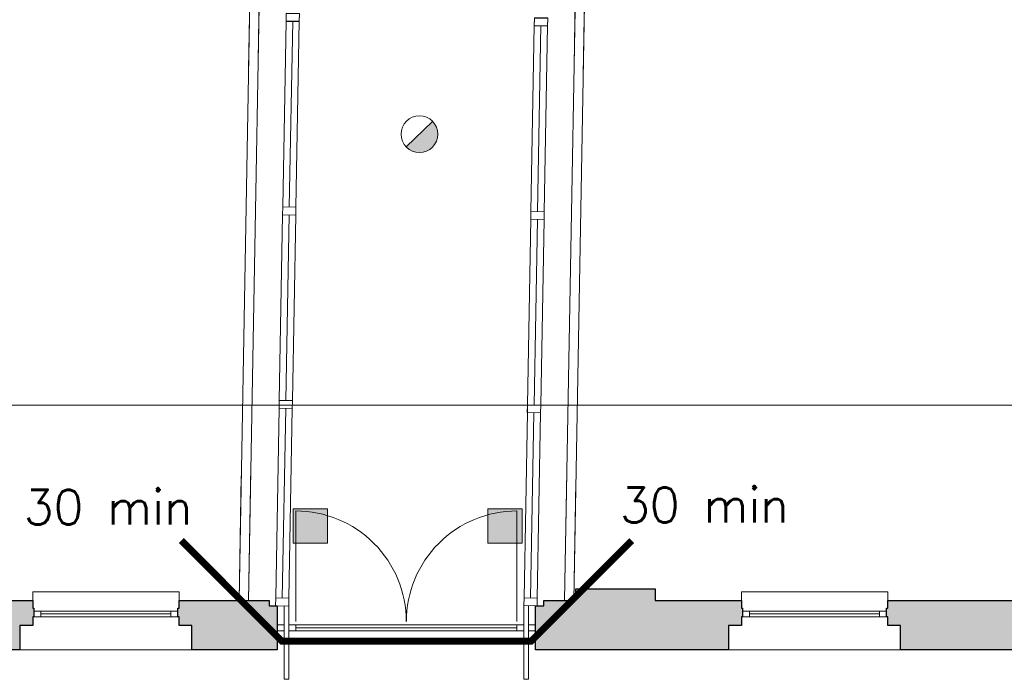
# Model space of a CAD drawing. Header units: millimetres. Extents: x -13022 to 1371524, y -38729 to 632593.
# Tile 51 of 256: x 660022 to 668500, y -2050 to 3634. Entities that reach past the tile are written whole.
import ezdxf

# ---------------------------------------------------------------- set-up
doc = ezdxf.new("R2010")
doc.units = ezdxf.units.MM
doc.header["$LTSCALE"] = 35
doc.linetypes.add('AI9-LType1', pattern=[1.69333, 0.846665, -0.846665])
doc.linetypes.add('DASHED', pattern=[200, 100, -100])
for name, color, linetype, lineweight in [('Al65----_beveiliging-inst', 92, 'Continuous', 9), ('B95 tekst', 7, 'Continuous', 25), ('brandveiligheid voorzieningen', 10, 'Continuous', 9)]:
    doc.layers.add(name, color=color, linetype=linetype, lineweight=lineweight)
for name, color, linetype in [('LAYER102', 1, 'Continuous'), ('LAYER111', 7, 'Continuous'), ('LAYER22', 7, 'Continuous'), ('LAYER28', 7, 'Continuous'), ('LAYER30', 7, 'Continuous'), ('LAYER31', 7, 'Continuous')]:
    doc.layers.add(name, color=color, linetype=linetype)
doc.styles.add('Algemeen', font='simplex.shx', dxfattribs={"height": 2.5})
doc.styles.get("Standard").update_dxf_attribs({"font": 'simplex.shx'})
doc.dimstyles.new('~R----C~', dxfattribs={"dimtxt": 162, "dimasz": 180, "dimexe": 0.18, "dimexo": 0.0625, "dimgap": 16.2, "dimtad": 1, "dimdec": 0, "dimzin": 0, "dimdsep": 46, "dimtxsty": 'Standard', "dimcen": 0.09, "dimse1": 1, "dimse2": 1, "dimclrd": 7, "dimadec": 0, "dimazin": 0, "dimtfac": 1, "dimtdec": 4, "dimtmove": 0, "dimatfit": 3, "dimfxl": 1, "dimtolj": 1, "dimtzin": 0, "dimlwd": 13, "dimarcsym": 0})

# ---------------------------------------------------------------- blocks, each defined once
blk = doc.blocks.new('Brandmelder')
at = {"layer": 'brandveiligheid voorzieningen'}
blk.add_hatch(color=256, dxfattribs=at).paths.add_polyline_path([(76.62, -89.8, 0.198912), (75.85, -87.94), (72.13, -91.66, 0.668179)])
blk.add_line((72.13, -91.66), (75.85, -87.94), dxfattribs=at)
blk.add_circle((73.99, -89.8), 2.63, dxfattribs=at)
blk = doc.blocks.new('*D188')
at = {"layer": 'Defpoints', "color": 0, "linetype": 'Continuous', "transparency": 16777216}
for p in [(716275.7, 316.2), (658769.7, -1264.1), (716275.7, -1264.1)]:
    blk.add_point(p, dxfattribs=at)
at = {"layer": 'LAYER102', "color": 7, "linetype": 'Continuous', "lineweight": 13, "transparency": 16777216}
blk.add_line((658949.7, 316.2), (716095.7, 316.2), dxfattribs=at)
at = {"layer": 'LAYER102', "color": 7, "linetype": 'Continuous', "transparency": 16777216}
for points in [[(658949.7, 346.2), (658949.7, 286.2), (658769.7, 316.2)], [(716095.7, 346.2), (716095.7, 286.2), (716275.7, 316.2)]]:
    blk.add_solid(points, dxfattribs=at)
at = {"layer": 'LAYER102', "color": 0, "linetype": 'Continuous', "lineweight": 0, "transparency": 16777216, "insert": (687522.7, 413.4), "char_height": 162, "attachment_point": 5}
blk.add_mtext('\\A1;57506', dxfattribs=at)
blk = doc.blocks.new('Kleefmagneet')
at = {"layer": 'Al65----_beveiliging-inst', "linetype": 'Continuous'}
blk.add_hatch(color=92, dxfattribs=at).paths.add_polyline_path([(76.19, -67.42), (71.25, -67.42), (71.25, -72.36), (76.19, -72.36)])
at = {"layer": 'Al65----_beveiliging-inst', "color": 92, "linetype": 'Continuous'}
blk.add_lwpolyline([(71.25, -72.36), (76.19, -72.36), (76.19, -67.42), (71.25, -67.42)], close=True, dxfattribs=at)

msp = doc.modelspace()

# ---------------------------------------------------------------- hatches: boundary and pattern name
at = {"layer": 'LAYER111', "linetype": 'Continuous', "lineweight": 5}
for points in [[(658879.72, -3556.163), (658879.72, -1944.147), (658769.72, -1944.147), (658769.72, -1264.147), (659449.72, -1264.147), (659449.72, -1364.147), (660134.22, -1364.147), (660134.22, -1429.163), (660144.22, -1429.163), (660144.22, -1504.147), (660134.22, -1504.147), (660134.22, -1579.147), (660024.22, -1579.147), (660024.22, -1789.147), (659304.72, -1789.163), (659304.72, -3446.163), (659094.72, -3446.163), (659094.72, -3556.163), (659019.72, -3556.163), (659019.72, -3566.147), (658934.72, -3566.163), (658934.72, -3556.163)], [(664463.22, -1789.147), (664463.22, -1410.397), (664534.033, -1410.397), (664534.033, -1364.163), (664811.72, -1364.163), (664811.72, -1264.147), (665494.72, -1264.147), (665494.72, -1364.147), (666236.22, -1364.147), (666236.22, -1429.163), (666246.22, -1429.163), (666246.22, -1504.147), (666236.22, -1504.147), (666236.22, -1579.147), (666126.22, -1579.147), (666126.22, -1789.147)], [(661394.22, -1364.163), (662169.72, -1364.163), (662169.72, -1409.694), (662238.908, -1409.679), (662238.908, -1789.147), (661504.22, -1789.147), (661504.22, -1579.147), (661394.22, -1579.147), (661394.22, -1504.147), (661384.22, -1504.147), (661384.22, -1429.147), (661394.22, -1429.147)], [(667606.22, -1789.147), (667606.22, -1579.147), (667496.22, -1579.147), (667496.22, -1504.147), (667486.22, -1504.147), (667486.22, -1429.147), (667496.22, -1429.163), (667496.22, -1364.163), (668969.22, -1364.163), (668969.22, -1429.163), (668979.22, -1429.147), (668979.22, -1504.147), (668969.22, -1504.147), (668969.22, -1579.147), (668859.22, -1579.147), (668859.22, -1789.147)]]:
    msp.add_hatch(color=254, dxfattribs=at).paths.add_polyline_path(points, flags=0)

# ---------------------------------------------------------------- linework, layer by layer
at = {"layer": 'Al65----_beveiliging-inst', "color": 10, "linetype": 'AI9-LType1', "lineweight": 0, "ltscale": 0.1, "const_width": 60, "flags": 128}
msp.add_lwpolyline([(661414.002, -848.111), (662280.126, -1714.235), (664425.612, -1714.235), (665291.735, -848.111)], dxfattribs=at)
at = {"layer": 'LAYER22', "color": 7, "linetype": 'Continuous', "lineweight": 18}
for points in [[(660134.22, -1364.147), (660134.22, -1289.147), (661394.22, -1289.147), (661394.22, -1364.163)], [(666236.22, -1364.147), (666236.22, -1289.147), (667496.22, -1289.147), (667496.22, -1364.163)], [(661504.22, -1789.147), (660024.22, -1789.147)], [(667606.22, -1789.147), (666126.22, -1789.147)]]:
    msp.add_lwpolyline(points, dxfattribs=at)
at = {"layer": 'LAYER22', "color": 7, "linetype": 'DASHED', "lineweight": 18}
for points in [[(660134.22, -1364.147), (660134.22, -1289.147), (661394.22, -1289.147), (661394.22, -1364.163)], [(666236.22, -1364.147), (666236.22, -1289.147), (667496.22, -1289.147), (667496.22, -1364.163)], [(661504.22, -1789.147), (660024.22, -1789.147)], [(667606.22, -1789.147), (666126.22, -1789.147)]]:
    msp.add_lwpolyline(points, dxfattribs=at)
for points in [[(662338.845, -1410.944), (662224.845, -1408.905), (662226.064, -1341.917), (662340.033, -1343.964)], [(664477.22, -1409.952), (664363.22, -1407.913), (664364.439, -1340.925), (664478.408, -1342.972)], [(662338.845, -1410.944), (662338.845, -2039.147), (662298.845, -2039.147), (662298.845, -1410.225)], [(664363.22, -1407.897), (664403.22, -1408.616), (664403.22, -2039.147), (664363.22, -2039.147)], [(662238.908, -1574.147), (662298.845, -1574.147), (662298.845, -1624.147), (662238.908, -1624.147)], [(664403.22, -1574.147), (664463.22, -1574.147), (664463.22, -1624.147), (664403.22, -1624.147)]]:
    msp.add_lwpolyline(points, close=True, dxfattribs=at)
at = {"layer": 'LAYER22', "color": 7, "linetype": 'Continuous', "lineweight": 18}
for points in [[(662338.845, -1410.944), (662338.845, -2039.147), (662298.845, -2039.147), (662298.845, -1410.225)], [(664363.22, -1407.897), (664403.22, -1408.616), (664403.22, -2039.147), (664363.22, -2039.147)], [(662238.908, -1574.147), (662298.845, -1574.147), (662298.845, -1624.147), (662238.908, -1624.147)], [(664403.22, -1574.147), (664463.22, -1574.147), (664463.22, -1624.147), (664403.22, -1624.147)]]:
    msp.add_lwpolyline(points, close=True, dxfattribs=at)
at = {"layer": 'LAYER28', "color": 7, "linetype": 'Continuous', "lineweight": 18}
for points in [[(669132.125, 7832.769), (669111.091, 6660.925), (664858.289, 6738), (664712.428, -1364.172)], [(669212.112, 7831.331), (669189.575, 6579.503), (664937.265, 6656.063), (664792.941, -1364.173)], [(660762.3, 7046.278), (660756.629, 6731.317), (662055.919, 6707.928), (661910.599, -1364.174)], [(660762.3, 7046.278), (660758.078, 6811.802), (662137.855, 6786.967), (661991.086, -1365.627)]]:
    msp.add_lwpolyline(points, dxfattribs=at)
at = {"layer": 'LAYER28', "color": 7, "linetype": 'DASHED', "lineweight": 18}
for points in [[(669132.125, 7832.769), (669111.091, 6660.925), (664858.289, 6738), (664712.428, -1364.172)], [(669212.112, 7831.331), (669189.575, 6579.503), (664937.265, 6656.063), (664792.941, -1364.173)], [(660762.3, 7046.278), (660756.629, 6731.317), (662055.919, 6707.928), (661910.599, -1364.174)], [(660762.3, 7046.278), (660758.078, 6811.802), (662137.855, 6786.967), (661991.086, -1365.627)]]:
    msp.add_lwpolyline(points, dxfattribs=at)
at = {"layer": 'LAYER28', "color": 7, "linetype": 'Continuous', "lineweight": 25}
for points in [[(658879.72, -3556.163), (658879.72, -1944.147), (658769.72, -1944.147), (658769.72, -1264.147), (659449.72, -1264.147), (659449.72, -1364.147), (660134.22, -1364.147), (660134.22, -1429.163), (660144.22, -1429.163), (660144.22, -1504.147), (660134.22, -1504.147), (660134.22, -1579.147), (660024.22, -1579.147), (660024.22, -1789.147), (659304.72, -1789.163), (659304.72, -3446.163), (659094.72, -3446.163), (659094.72, -3556.163), (659019.72, -3556.163), (659019.72, -3566.147), (658934.72, -3566.163), (658934.72, -3556.163)], [(664463.22, -1789.147), (664463.22, -1410.397), (664534.033, -1410.397), (664534.033, -1364.163), (664811.72, -1364.163), (664811.72, -1264.147), (665494.72, -1264.147), (665494.72, -1364.147), (666236.22, -1364.147), (666236.22, -1429.163), (666246.22, -1429.163), (666246.22, -1504.147), (666236.22, -1504.147), (666236.22, -1579.147), (666126.22, -1579.147), (666126.22, -1789.147)], [(661394.22, -1364.163), (662169.72, -1364.163), (662169.72, -1409.694), (662238.908, -1409.679), (662238.908, -1789.147), (661504.22, -1789.147), (661504.22, -1579.147), (661394.22, -1579.147), (661394.22, -1504.147), (661384.22, -1504.147), (661384.22, -1429.147), (661394.22, -1429.147)], [(667606.22, -1789.147), (667606.22, -1579.147), (667496.22, -1579.147), (667496.22, -1504.147), (667486.22, -1504.147), (667486.22, -1429.147), (667496.22, -1429.163), (667496.22, -1364.163), (668969.22, -1364.163), (668969.22, -1429.163), (668979.22, -1429.147), (668979.22, -1504.147), (668969.22, -1504.147), (668969.22, -1579.147), (668859.22, -1579.147), (668859.22, -1789.147)]]:
    msp.add_lwpolyline(points, close=True, dxfattribs=at)
at = {"layer": 'LAYER30', "color": 7, "linetype": 'Continuous', "lineweight": 18}
for points in [[(662430.554, 3684.268), (662429.348, 3617.279), (662315.367, 3619.331), (662316.573, 3686.32)], [(662430.609, 3687.276), (662429.403, 3620.287), (662315.421, 3622.339), (662316.627, 3689.328)], [(664568.146, 3645.798), (664566.94, 3578.809), (664452.958, 3580.861), (664454.164, 3647.85)], [(664568.2, 3648.802), (664566.994, 3581.813), (664453.012, 3583.865), (664454.218, 3650.854)], [(662400.603, 2020.538), (662399.397, 1953.549), (662285.415, 1955.601), (662286.621, 2022.59)], [(662400.603, 2020.538), (662399.397, 1953.549), (662285.415, 1955.601), (662286.621, 2022.59)], [(664538.132, 1982.068), (664536.926, 1915.079), (664422.944, 1917.131), (664424.15, 1984.12)], [(664538.194, 1982.064), (664536.988, 1915.075), (664423.006, 1917.127), (664424.212, 1984.116)], [(662370.651, 356.808), (662369.445, 289.818), (662255.464, 291.87), (662256.67, 358.86)], [(662370.651, 356.808), (662369.445, 289.818), (662255.464, 291.87), (662256.67, 358.86)], [(664508.18, 318.338), (664506.974, 251.349), (664392.992, 253.401), (664394.198, 320.39)], [(664508.242, 318.333), (664507.036, 251.344), (664393.055, 253.396), (664394.261, 320.385)], [(660144.22, -1454.147), (660204.22, -1454.147), (660204.22, -1504.147), (660144.22, -1504.147)], [(661324.22, -1454.139), (661384.22, -1454.139), (661384.22, -1504.139), (661324.22, -1504.139)], [(666246.22, -1454.147), (666306.22, -1454.147), (666306.22, -1504.147), (666246.22, -1504.147)], [(667426.22, -1454.139), (667486.22, -1454.139), (667486.22, -1504.139), (667426.22, -1504.139)], [(662338.845, -1574.147), (662398.845, -1574.147), (662398.845, -1624.147), (662338.845, -1624.147)], [(664303.22, -1574.147), (664363.22, -1574.147), (664363.22, -1624.147), (664303.22, -1624.147)]]:
    msp.add_lwpolyline(points, close=True, dxfattribs=at)
for points in [[(662315.421, 3622.339), (662286.621, 2022.59)], [(662372.412, 3621.313), (662343.612, 2021.564)], [(662429.403, 3620.287), (662400.603, 2020.538)], [(664453.012, 3583.865), (664424.212, 1984.116)], [(664510.003, 3582.839), (664481.203, 1983.09)], [(664566.994, 3581.813), (664538.194, 1982.064)], [(662285.415, 1955.601), (662256.67, 358.86)], [(662342.406, 1954.575), (662313.66, 357.834)], [(662399.397, 1953.549), (662370.651, 356.808)], [(664422.944, 1917.131), (664394.198, 320.39)], [(664479.935, 1916.105), (664451.189, 319.364)], [(664536.926, 1915.079), (664508.18, 318.338)], [(662255.464, 291.87), (662226.051, -1341.912)], [(662312.454, 290.844), (662283.042, -1342.938)], [(662369.445, 289.818), (662340.033, -1343.964)], [(664393.055, 253.396), (664364.353, -1340.923)], [(664450.046, 252.37), (664421.344, -1341.949)], [(664507.036, 251.344), (664478.334, -1342.975)], [(660204.22, -1454.147), (661324.22, -1454.139)], [(660204.22, -1479.147), (661324.22, -1479.139)], [(660204.22, -1504.147), (661324.22, -1504.139)], [(666306.22, -1454.147), (667426.22, -1454.139)], [(666306.22, -1479.147), (667426.22, -1479.139)], [(666306.22, -1504.147), (667426.22, -1504.139)], [(662398.845, -1574.147), (664303.22, -1574.147)], [(662398.845, -1599.147), (664303.22, -1599.147)], [(662398.845, -1624.147), (664303.22, -1624.147)]]:
    msp.add_lwpolyline(points, dxfattribs=at)
at = {"layer": 'LAYER31', "color": 7, "linetype": 'Continuous', "lineweight": 18}
for points in [[(662398.845, -1544.885), (662398.845, -592.913, -0.41421361), (663350.814, -1544.885)], [(664303.22, -1544.885), (664303.22, -592.913, 0.41421361), (663351.251, -1544.885)]]:
    msp.add_lwpolyline(points, format="xyb", dxfattribs=at)

# ---------------------------------------------------------------- block references
at = {"layer": 'Al65----_beveiliging-inst', "xscale": 60, "yscale": 60, "zscale": 60, "rotation": 358.9686325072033}
msp.add_blockref('Brandmelder', (659122.384, 8115.97), dxfattribs=at)
at = {"layer": 'Al65----_beveiliging-inst', "xscale": 60, "yscale": 60, "zscale": 60}
for p in [(658101.163, 3470.616), (659778.254, 3470.616)]:
    msp.add_blockref('Kleefmagneet', p, dxfattribs=at)

# ---------------------------------------------------------------- texts
at = {"layer": 'B95 tekst', "style": 'Algemeen'}
for p in [(660056.414, -709.965), (665190.657, -692.164)]:
    msp.add_text('30 min', height=300, dxfattribs=at).set_placement(p)

# ---------------------------------------------------------------- dimensions: what is measured, and where the dimension line sits
at = {"layer": 'LAYER102', "color": 7, "linetype": 'Continuous', "lineweight": 0}
dim = msp.add_linear_dim(base=(716275.72, 316.21), p1=(658769.72, -1264.146), p2=(716275.72, -1264.146), angle=0.0000081, dimstyle='~R----C~', dxfattribs=at)
dim.commit()
dim.dimension.update_dxf_attribs({"geometry": '*D188', "text_midpoint": (687522.72, 413.41)})

doc.saveas('drawing.dxf')
